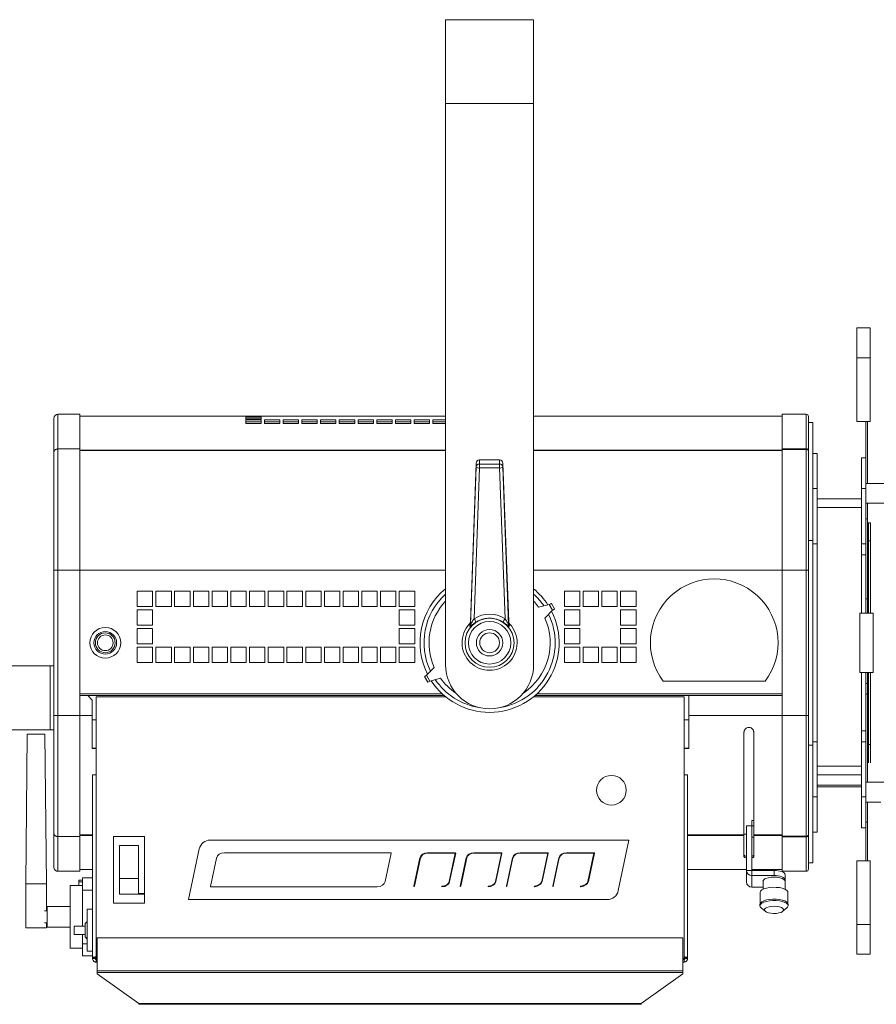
# Model space of a CAD drawing. Header units: millimetres. Extents: x 9 to 1220, y -890 to 456.
# Tile 9 of 10: x 438 to 827, y 9 to 456. Entities that reach past the tile are written whole.
import ezdxf

# ---------------------------------------------------------------- set-up
doc = ezdxf.new("R2010")
doc.units = ezdxf.units.MM

msp = doc.modelspace()

# ---------------------------------------------------------------- linework, layer by layer
at = {"color": 7, "linetype": 'Continuous', "lineweight": 15}
for p, q in [((631.42, 418.14), (631.42, 456.14)), ((631.42, 456.14), (671.42, 456.14)), ((671.42, 418.14), (671.42, 456.14)), ((631.42, 418.14), (671.42, 418.14)), ((631.42, 163.14), (631.42, 418.14)), ((671.42, 163.14), (671.42, 418.14)), ((824.22, 316.13), (818.22, 316.13)), ((818.22, 302.63), (818.22, 316.13)), ((824.22, 302.63), (824.22, 316.13)), ((818.22, 273.63), (818.22, 302.63)), ((818.22, 302.63), (824.22, 302.63)), ((824.22, 273.63), (824.22, 302.63)), ((453.62, 259.85), (453.62, 275.14)), ((455.42, 276.94), (455.42, 261.16)), ((455.42, 276.94), (465.42, 276.94)), ((465.42, 261.16), (465.42, 276.94)), ((465.42, 276.14), (470.42, 276.14)), ((477.42, 276.14), (470.42, 276.14)), ((477.42, 276.14), (478.92, 276.14)), ((485.92, 276.14), (478.92, 276.14)), ((485.92, 276.14), (487.42, 276.14)), ((494.42, 276.14), (487.42, 276.14)), ((494.42, 276.14), (505.06, 276.14)), ((508.77, 276.14), (540.67, 276.14)), ((547.67, 276.14), (540.67, 276.14)), ((540.67, 276.14), (540.67, 276.14)), ((547.67, 276.14), (540.67, 276.14)), ((540.67, 275.75), (540.67, 276.13)), ((540.67, 276.13), (547.67, 276.13)), ((547.67, 275.75), (540.67, 275.75)), ((540.67, 274.63), (540.67, 275.61)), ((540.67, 275.61), (547.67, 275.61)), ((540.67, 274.81), (547.67, 274.81)), ((547.67, 274.63), (540.67, 274.63)), ((540.67, 272.79), (540.67, 274.36)), ((540.67, 274.36), (547.67, 274.36)), ((540.67, 273.57), (547.67, 273.57)), ((547.67, 276.14), (631.42, 276.14)), ((547.67, 276.14), (547.67, 276.14)), ((547.67, 276.13), (547.67, 275.75)), ((547.67, 275.61), (547.67, 274.63)), ((547.67, 274.36), (547.67, 272.79)), ((549.17, 272.79), (549.17, 274.36)), ((549.17, 274.36), (556.17, 274.36)), ((549.17, 273.57), (556.17, 273.57)), ((556.17, 274.36), (556.17, 272.79)), ((557.67, 272.79), (557.67, 274.36)), ((557.67, 274.36), (564.67, 274.36)), ((557.67, 273.57), (564.67, 273.57)), ((564.67, 274.36), (564.67, 272.79)), ((566.17, 272.79), (566.17, 274.36)), ((566.17, 274.36), (573.17, 274.36)), ((566.17, 273.57), (573.17, 273.57)), ((573.17, 274.36), (573.17, 272.79)), ((574.67, 272.79), (574.67, 274.36)), ((574.67, 274.36), (581.67, 274.36)), ((574.67, 273.57), (581.67, 273.57)), ((581.67, 274.36), (581.67, 272.79)), ((583.17, 272.79), (583.17, 274.36)), ((583.17, 274.36), (590.17, 274.36)), ((583.17, 273.57), (590.17, 273.57)), ((590.17, 274.36), (590.17, 272.79)), ((591.67, 272.79), (591.67, 274.36)), ((591.67, 274.36), (598.67, 274.36)), ((591.67, 273.57), (598.67, 273.57)), ((598.67, 274.36), (598.67, 272.79)), ((600.17, 272.79), (600.17, 274.36)), ((600.17, 274.36), (607.17, 274.36)), ((600.17, 273.57), (607.17, 273.57)), ((607.17, 274.36), (607.17, 272.79)), ((608.67, 272.79), (608.67, 274.36)), ((608.67, 274.36), (615.67, 274.36)), ((608.67, 273.57), (615.67, 273.57)), ((615.67, 274.36), (615.67, 272.79)), ((617.17, 272.79), (617.17, 274.36)), ((617.17, 274.36), (624.17, 274.36)), ((617.17, 273.57), (624.17, 273.57)), ((624.17, 274.36), (624.17, 272.79)), ((625.67, 272.79), (625.67, 274.36)), ((625.67, 274.36), (631.42, 274.36)), ((625.67, 273.57), (631.42, 273.57)), ((671.42, 276.14), (741.06, 276.14)), ((744.77, 276.14), (755.42, 276.14)), ((762.42, 276.14), (755.42, 276.14)), ((762.42, 276.14), (763.92, 276.14)), ((770.92, 276.14), (763.92, 276.14)), ((770.92, 276.14), (772.42, 276.14)), ((779.42, 276.14), (772.42, 276.14)), ((779.42, 276.14), (784.22, 276.14)), ((784.22, 261.28), (784.22, 276.94)), ((784.22, 276.94), (795.22, 276.94)), ((795.22, 261.28), (795.22, 276.94)), ((796.22, 275.94), (796.22, 260.44)), ((796.22, 273.14), (798.22, 273.14)), ((798.22, 273.14), (798.22, 219.64)), ((818.22, 273.63), (824.22, 273.63)), ((822.22, 257.14), (822.22, 273.63)), ((823.02, 245.52), (823.02, 273.63)), ((547.67, 272.79), (540.67, 272.79)), ((556.17, 272.79), (549.17, 272.79)), ((564.67, 272.79), (557.67, 272.79)), ((573.17, 272.79), (566.17, 272.79)), ((581.67, 272.79), (574.67, 272.79)), ((590.17, 272.79), (583.17, 272.79)), ((598.67, 272.79), (591.67, 272.79)), ((607.17, 272.79), (600.17, 272.79)), ((615.67, 272.79), (608.67, 272.79)), ((624.17, 272.79), (617.17, 272.79)), ((631.42, 272.79), (625.67, 272.79)), ((453.62, 206.14), (453.62, 259.85)), ((455.42, 261.16), (455.42, 206.14)), ((455.42, 261.16), (465.42, 261.16)), ((465.42, 206.14), (465.42, 261.16)), ((784.22, 260.96), (784.22, 261.28)), ((784.22, 261.28), (795.22, 261.28)), ((784.22, 206.14), (784.22, 260.96)), ((795.22, 260.96), (784.22, 260.96)), ((795.22, 261.28), (795.22, 260.96)), ((795.22, 206.14), (795.22, 260.96)), ((796.22, 260.44), (796.22, 206.14)), ((655.97, 256.22), (646.86, 256.22)), ((655.97, 256.16), (646.86, 256.16)), ((646.86, 256.16), (646.86, 254.33)), ((655.97, 254.33), (655.97, 256.16)), ((800.22, 259.14), (798.22, 259.14)), ((800.22, 243.14), (800.22, 259.14)), ((822.22, 257.14), (820.22, 257.14)), ((820.22, 243.14), (820.22, 257.14)), ((822.22, 243.14), (822.22, 257.14)), ((645.37, 254.77), (642.74, 182.7)), ((642.8, 181.41), (645.37, 252.93)), ((646.86, 252.54), (644.41, 184.08)), ((645.37, 252.93), (645.37, 254.77)), ((646.86, 254.33), (646.86, 252.54)), ((646.86, 254.33), (655.97, 254.33)), ((655.97, 252.54), (646.86, 252.54)), ((655.97, 254.33), (655.97, 252.54)), ((658.42, 184.08), (655.97, 252.54)), ((657.47, 254.77), (657.47, 252.93)), ((660.1, 182.7), (657.47, 254.77)), ((657.47, 252.93), (660.03, 181.41)), ((800.22, 243.14), (798.22, 243.14)), ((800.22, 218.14), (800.22, 243.14)), ((822.22, 243.14), (820.22, 243.14)), ((820.22, 218.14), (820.22, 243.14)), ((833.02, 245.52), (822.22, 245.52)), ((822.22, 218.14), (822.22, 243.14)), ((820.22, 238.57), (800.22, 238.57)), ((820.22, 234.57), (800.22, 234.57)), ((800.22, 234.57), (800.22, 117.14)), ((820.22, 234.57), (820.22, 186.64)), ((822.22, 236.52), (833.02, 236.52)), ((823.02, 229.5), (823.02, 236.52)), ((822.22, 229.5), (823.02, 229.5)), ((823.02, 186.64), (823.02, 229.5)), ((823.52, 219.39), (823.52, 227.64)), ((823.52, 227.64), (824.32, 227.64)), ((824.32, 219.39), (824.32, 227.64)), ((796.22, 219.64), (798.22, 219.64)), ((798.22, 219.64), (798.22, 126.64)), ((823.52, 186.64), (823.52, 219.39)), ((823.52, 219.39), (824.32, 219.39)), ((824.32, 186.64), (824.32, 219.39)), ((800.22, 218.14), (798.22, 218.14)), ((822.22, 218.14), (820.22, 218.14)), ((822.22, 186.64), (822.22, 218.14)), ((822.22, 213.14), (820.22, 213.14)), ((455.42, 206.14), (453.62, 206.14)), ((453.62, 140.14), (453.62, 206.14)), ((455.42, 206.14), (465.42, 206.14)), ((455.42, 206.14), (455.42, 140.14)), ((465.42, 140.14), (465.42, 206.14)), ((784.22, 140.14), (784.22, 206.14)), ((784.22, 206.14), (795.22, 206.14)), ((795.22, 140.14), (795.22, 206.14)), ((795.22, 206.14), (796.22, 206.14)), ((796.22, 206.14), (796.22, 140.14)), ((498.42, 196.64), (491.42, 196.64)), ((491.42, 196.64), (491.42, 189.64)), ((498.42, 189.64), (498.42, 196.64)), ((506.92, 196.64), (499.92, 196.64)), ((499.92, 196.64), (499.92, 189.64)), ((506.92, 189.64), (506.92, 196.64)), ((515.42, 196.64), (508.42, 196.64)), ((508.42, 196.64), (508.42, 189.64)), ((515.42, 189.64), (515.42, 196.64)), ((523.92, 196.64), (516.92, 196.64)), ((516.92, 196.64), (516.92, 189.64)), ((523.92, 189.64), (523.92, 196.64)), ((532.42, 196.64), (525.42, 196.64)), ((525.42, 196.64), (525.42, 189.64)), ((532.42, 189.64), (532.42, 196.64)), ((540.92, 196.64), (533.92, 196.64)), ((533.92, 196.64), (533.92, 189.64)), ((540.92, 189.64), (540.92, 196.64)), ((549.42, 196.64), (542.42, 196.64)), ((542.42, 196.64), (542.42, 189.64)), ((549.42, 189.64), (549.42, 196.64)), ((557.92, 196.64), (550.92, 196.64)), ((550.92, 196.64), (550.92, 189.64)), ((557.92, 189.64), (557.92, 196.64)), ((566.42, 196.64), (559.42, 196.64)), ((559.42, 196.64), (559.42, 189.64)), ((566.42, 189.64), (566.42, 196.64)), ((574.92, 196.64), (567.92, 196.64)), ((567.92, 196.64), (567.92, 189.64)), ((574.92, 189.64), (574.92, 196.64)), ((583.42, 196.64), (576.42, 196.64)), ((576.42, 196.64), (576.42, 189.64)), ((583.42, 189.64), (583.42, 196.64)), ((591.92, 196.64), (584.92, 196.64)), ((584.92, 196.64), (584.92, 189.64)), ((591.92, 189.64), (591.92, 196.64)), ((600.42, 196.64), (593.42, 196.64)), ((593.42, 196.64), (593.42, 189.64)), ((600.42, 189.64), (600.42, 196.64)), ((608.92, 196.64), (601.92, 196.64)), ((601.92, 196.64), (601.92, 189.64)), ((608.92, 189.64), (608.92, 196.64)), ((617.42, 196.64), (610.42, 196.64)), ((610.42, 196.64), (610.42, 189.64)), ((617.42, 189.64), (617.42, 196.64)), ((692.42, 196.64), (685.42, 196.64)), ((685.42, 196.64), (685.42, 189.64)), ((692.42, 189.64), (692.42, 196.64)), ((700.92, 196.64), (693.92, 196.64)), ((693.92, 196.64), (693.92, 189.64)), ((700.92, 189.64), (700.92, 196.64)), ((709.42, 196.64), (702.42, 196.64)), ((702.42, 196.64), (702.42, 189.64)), ((709.42, 189.64), (709.42, 196.64)), ((717.92, 196.64), (710.92, 196.64)), ((710.92, 196.64), (710.92, 189.64)), ((717.92, 189.64), (717.92, 196.64)), ((822.22, 193.14), (823.02, 193.14)), ((491.42, 189.64), (498.42, 189.64)), ((498.42, 188.14), (491.42, 188.14)), ((491.42, 188.14), (491.42, 181.14)), ((498.42, 181.14), (498.42, 188.14)), ((499.92, 189.64), (506.92, 189.64)), ((508.42, 189.64), (515.42, 189.64)), ((516.92, 189.64), (523.92, 189.64)), ((525.42, 189.64), (532.42, 189.64)), ((533.92, 189.64), (540.92, 189.64)), ((542.42, 189.64), (549.42, 189.64)), ((550.92, 189.64), (557.92, 189.64)), ((559.42, 189.64), (566.42, 189.64)), ((567.92, 189.64), (574.92, 189.64)), ((576.42, 189.64), (583.42, 189.64)), ((584.92, 189.64), (591.92, 189.64)), ((593.42, 189.64), (600.42, 189.64)), ((601.92, 189.64), (608.92, 189.64)), ((610.42, 189.64), (617.42, 189.64)), ((617.42, 188.14), (610.42, 188.14)), ((610.42, 188.14), (610.42, 181.14)), ((617.42, 181.14), (617.42, 188.14)), ((678.54, 190.56), (673.7, 189.26)), ((676.51, 184.38), (680.06, 187.93)), ((678.54, 190.56), (680.06, 187.93)), ((679.46, 190.99), (680.9, 188.5)), ((685.42, 189.64), (692.42, 189.64)), ((692.42, 188.14), (685.42, 188.14)), ((685.42, 188.14), (685.42, 181.14)), ((692.42, 181.14), (692.42, 188.14)), ((693.92, 189.64), (700.92, 189.64)), ((702.42, 189.64), (709.42, 189.64)), ((710.92, 189.64), (717.92, 189.64)), ((717.92, 188.14), (710.92, 188.14)), ((710.92, 188.14), (710.92, 181.14)), ((717.92, 181.14), (717.92, 188.14)), ((819.52, 159.64), (819.52, 186.64)), ((819.52, 186.64), (825.52, 186.64)), ((825.52, 159.64), (825.52, 186.64)), ((491.42, 181.14), (498.42, 181.14)), ((498.42, 179.64), (491.42, 179.64)), ((491.42, 179.64), (491.42, 172.64)), ((498.42, 172.64), (498.42, 179.64)), ((610.42, 181.14), (617.42, 181.14)), ((617.42, 179.64), (610.42, 179.64)), ((610.42, 179.64), (610.42, 172.64)), ((617.42, 172.64), (617.42, 179.64)), ((685.42, 181.14), (692.42, 181.14)), ((692.42, 179.64), (685.42, 179.64)), ((685.42, 179.64), (685.42, 172.64)), ((692.42, 172.64), (692.42, 179.64)), ((710.92, 181.14), (717.92, 181.14)), ((717.92, 179.64), (710.92, 179.64)), ((710.92, 179.64), (710.92, 172.64)), ((717.92, 172.64), (717.92, 179.64)), ((491.42, 172.64), (498.42, 172.64)), ((498.42, 171.14), (491.42, 171.14)), ((491.42, 171.14), (491.42, 164.14)), ((498.42, 164.14), (498.42, 171.14)), ((506.92, 171.14), (499.92, 171.14)), ((499.92, 171.14), (499.92, 164.14)), ((506.92, 164.14), (506.92, 171.14)), ((515.42, 171.14), (508.42, 171.14)), ((508.42, 171.14), (508.42, 164.14)), ((515.42, 164.14), (515.42, 171.14)), ((523.92, 171.14), (516.92, 171.14)), ((516.92, 171.14), (516.92, 164.14)), ((523.92, 164.14), (523.92, 171.14)), ((532.42, 171.14), (525.42, 171.14)), ((525.42, 171.14), (525.42, 164.14)), ((532.42, 164.14), (532.42, 171.14)), ((540.92, 171.14), (533.92, 171.14)), ((533.92, 171.14), (533.92, 164.14)), ((540.92, 164.14), (540.92, 171.14)), ((549.42, 171.14), (542.42, 171.14)), ((542.42, 171.14), (542.42, 164.14)), ((549.42, 164.14), (549.42, 171.14)), ((557.92, 171.14), (550.92, 171.14)), ((550.92, 171.14), (550.92, 164.14)), ((557.92, 164.14), (557.92, 171.14)), ((566.42, 171.14), (559.42, 171.14)), ((559.42, 171.14), (559.42, 164.14)), ((566.42, 164.14), (566.42, 171.14)), ((574.92, 171.14), (567.92, 171.14)), ((567.92, 171.14), (567.92, 164.14)), ((574.92, 164.14), (574.92, 171.14)), ((583.42, 171.14), (576.42, 171.14)), ((576.42, 171.14), (576.42, 164.14)), ((583.42, 164.14), (583.42, 171.14)), ((591.92, 171.14), (584.92, 171.14)), ((584.92, 171.14), (584.92, 164.14)), ((591.92, 164.14), (591.92, 171.14)), ((600.42, 171.14), (593.42, 171.14)), ((593.42, 171.14), (593.42, 164.14)), ((600.42, 164.14), (600.42, 171.14)), ((608.92, 171.14), (601.92, 171.14)), ((601.92, 171.14), (601.92, 164.14)), ((608.92, 164.14), (608.92, 171.14)), ((610.42, 172.64), (617.42, 172.64)), ((617.42, 171.14), (610.42, 171.14)), ((610.42, 171.14), (610.42, 164.14)), ((617.42, 164.14), (617.42, 171.14)), ((685.42, 172.64), (692.42, 172.64)), ((692.42, 171.14), (685.42, 171.14)), ((685.42, 171.14), (685.42, 164.14)), ((692.42, 164.14), (692.42, 171.14)), ((700.92, 171.14), (693.92, 171.14)), ((693.92, 171.14), (693.92, 164.14)), ((700.92, 164.14), (700.92, 171.14)), ((709.42, 171.14), (702.42, 171.14)), ((702.42, 171.14), (702.42, 164.14)), ((709.42, 164.14), (709.42, 171.14)), ((710.92, 172.64), (717.92, 172.64)), ((717.92, 171.14), (710.92, 171.14)), ((710.92, 171.14), (710.92, 164.14)), ((717.92, 164.14), (717.92, 171.14)), ((451.84, 162.64), (428.62, 162.64)), ((451.84, 162.64), (451.84, 133.64)), ((451.84, 162.64), (453.62, 162.64)), ((491.42, 164.14), (498.42, 164.14)), ((499.92, 164.14), (506.92, 164.14)), ((508.42, 164.14), (515.42, 164.14)), ((516.92, 164.14), (523.92, 164.14)), ((525.42, 164.14), (532.42, 164.14)), ((533.92, 164.14), (540.92, 164.14)), ((542.42, 164.14), (549.42, 164.14)), ((550.92, 164.14), (557.92, 164.14)), ((559.42, 164.14), (566.42, 164.14)), ((567.92, 164.14), (574.92, 164.14)), ((576.42, 164.14), (583.42, 164.14)), ((584.92, 164.14), (591.92, 164.14)), ((593.42, 164.14), (600.42, 164.14)), ((601.92, 164.14), (608.92, 164.14)), ((610.42, 164.14), (617.42, 164.14)), ((626.32, 161.9), (622.77, 158.36)), ((685.42, 164.14), (692.42, 164.14)), ((693.92, 164.14), (700.92, 164.14)), ((702.42, 164.14), (709.42, 164.14)), ((710.92, 164.14), (717.92, 164.14)), ((621.94, 157.78), (623.37, 155.29)), ((622.77, 158.36), (624.29, 155.73)), ((624.29, 155.73), (629.13, 157.03)), ((819.52, 159.64), (825.52, 159.64)), ((820.22, 159.64), (820.22, 117.14)), ((822.22, 128.14), (822.22, 159.64)), ((823.02, 154.63), (823.02, 159.64)), ((823.52, 118.64), (823.52, 159.64)), ((824.32, 118.64), (824.32, 159.64)), ((776.54, 155.64), (730.29, 155.64)), ((822.22, 154.63), (823.02, 154.63)), ((823.02, 149.81), (823.02, 154.63)), ((465.42, 149.14), (468.92, 149.14)), ((470.92, 147.14), (468.92, 149.14)), ((468.92, 149.14), (630.85, 149.14)), ((468.92, 149.14), (630.85, 149.14)), ((472.72, 148.54), (472.72, 29.79)), ((631.57, 148.54), (472.72, 148.54)), ((739.72, 148.54), (671.26, 148.54)), ((671.98, 149.14), (741.92, 149.14)), ((671.98, 149.14), (741.92, 149.14)), ((739.72, 29.79), (739.72, 148.54)), ((741.92, 149.14), (784.22, 149.14)), ((741.92, 140.14), (741.92, 149.14)), ((822.22, 149.81), (823.02, 149.81)), ((823.02, 109.76), (823.02, 149.81)), ((470.92, 147.14), (470.92, 140.14)), ((453.62, 86.43), (453.62, 140.14)), ((455.42, 140.14), (453.62, 140.14)), ((455.42, 140.14), (455.42, 85.12)), ((455.42, 140.14), (465.42, 140.14)), ((465.42, 85.12), (465.42, 140.14)), ((470.92, 125.16), (470.92, 140.14)), ((741.92, 140.14), (741.92, 125.16)), ((784.22, 140.14), (795.22, 140.14)), ((784.22, 85.32), (784.22, 140.14)), ((795.22, 85.32), (795.22, 140.14)), ((795.22, 140.14), (796.22, 140.14)), ((796.22, 140.14), (796.22, 85.85)), ((470.92, 138.14), (472.72, 138.14)), ((739.72, 138.14), (741.92, 138.14)), ((428.62, 133.64), (451.84, 133.64)), ((441.5, 131.69), (440.79, 63.69)), ((441.5, 131.69), (449.47, 131.69)), ((450.19, 63.69), (449.47, 131.69)), ((453.62, 133.64), (451.84, 133.64)), ((766.92, 85.86), (766.92, 132.4)), ((771.42, 132.4), (771.42, 85.86)), ((820.22, 133.14), (822.22, 133.14)), ((472.72, 125.27), (470.92, 125.27)), ((741.92, 125.27), (739.72, 125.27)), ((796.22, 126.64), (798.22, 126.64)), ((800.22, 128.14), (798.22, 128.14)), ((798.22, 126.64), (798.22, 73.14)), ((800.22, 103.14), (800.22, 128.14)), ((820.22, 103.14), (820.22, 128.14)), ((822.22, 128.14), (820.22, 128.14)), ((822.22, 103.14), (822.22, 128.14)), ((823.52, 126.89), (824.32, 126.89)), ((472.72, 125.16), (470.92, 125.16)), ((741.92, 125.16), (739.72, 125.16)), ((820.22, 117.14), (800.22, 117.14)), ((471.12, 113.14), (471.12, 29.89)), ((471.12, 113.14), (472.72, 113.14)), ((739.72, 113.14), (741.32, 113.14)), ((741.32, 29.89), (741.32, 113.14)), ((820.22, 113.14), (800.22, 113.14)), ((800.22, 108.54), (820.22, 108.54)), ((800.22, 107.74), (820.22, 107.74)), ((833.02, 109.76), (822.22, 109.76)), ((800.22, 103.14), (798.22, 103.14)), ((800.22, 87.14), (800.22, 103.14)), ((822.22, 103.14), (820.22, 103.14)), ((820.22, 89.14), (820.22, 103.14)), ((822.22, 89.14), (822.22, 103.14)), ((822.22, 100.76), (829.02, 100.76)), ((823.02, 91.72), (823.02, 100.76)), ((768.07, 69.76), (768.07, 90.07)), ((770.57, 90.07), (768.07, 90.07)), ((770.57, 92.39), (771.42, 92.39)), ((770.57, 90.07), (770.57, 92.39)), ((770.57, 69.76), (770.57, 90.07)), ((770.57, 90.07), (771.42, 90.07)), ((770.57, 84.82), (770.57, 90.07)), ((822.22, 91.72), (823.02, 91.72)), ((823.02, 74.14), (823.02, 91.72)), ((453.62, 71.14), (453.62, 86.43)), ((455.42, 85.12), (465.42, 85.12)), ((455.42, 85.12), (455.42, 69.34)), ((465.42, 69.34), (465.42, 85.12)), ((480.72, 85.14), (480.72, 54.94)), ((494.72, 85.14), (480.72, 85.14)), ((494.72, 59.23), (494.72, 85.14)), ((766.92, 86.28), (768.07, 86.28)), ((766.92, 86.28), (768.07, 86.28)), ((766.92, 85.6), (766.92, 85.86)), ((766.92, 76.04), (766.92, 85.6)), ((770.57, 86.28), (770.57, 86.28)), ((770.57, 86.28), (770.57, 86.28)), ((771.42, 85.86), (771.42, 85.6)), ((771.42, 85.6), (771.42, 76.04)), ((784.22, 85.32), (795.22, 85.32)), ((784.22, 85), (784.22, 85.32)), ((784.22, 69.34), (784.22, 85)), ((795.22, 85), (784.22, 85)), ((795.22, 85.32), (795.22, 85)), ((795.22, 69.34), (795.22, 85)), ((795.42, 85.02), (795.42, 85.33)), ((796.22, 85.85), (796.22, 70.34)), ((800.22, 87.14), (798.22, 87.14)), ((822.22, 89.14), (820.22, 89.14)), ((822.22, 74.14), (822.22, 89.14)), ((492.07, 81.14), (483.37, 81.14)), ((714.72, 83.54), (524.59, 83.54)), ((709.84, 60.58), (714.72, 83.54)), ((771.42, 84.82), (770.57, 84.82)), ((519.6, 79.5), (514.72, 56.54)), ((606.59, 77.74), (531.01, 77.74)), ((603.95, 64.72), (606.69, 77.62)), ((635.92, 77.74), (623.28, 77.74)), ((623.28, 77.54), (635.8, 77.54)), ((635.8, 77.54), (633.07, 64.69)), ((633.26, 64.65), (636.02, 77.62)), ((656.92, 77.74), (644.28, 77.74)), ((644.28, 77.54), (656.8, 77.54)), ((656.8, 77.54), (654.07, 64.69)), ((654.26, 64.65), (657.02, 77.62)), ((677.92, 77.74), (665.28, 77.74)), ((665.28, 77.54), (677.8, 77.54)), ((677.8, 77.54), (675.07, 64.69)), ((675.26, 64.65), (678.02, 77.62)), ((698.92, 77.74), (686.28, 77.74)), ((686.28, 77.54), (698.8, 77.54)), ((698.8, 77.54), (696.07, 64.69)), ((696.26, 64.65), (699.02, 77.62)), ((527.49, 75.36), (524.74, 62.46)), ((619.82, 75.44), (617.09, 62.58)), ((617.29, 62.54), (620.02, 75.42)), ((640.82, 75.44), (638.09, 62.58)), ((638.29, 62.54), (641.02, 75.42)), ((661.82, 75.44), (659.09, 62.58)), ((659.29, 62.54), (662.02, 75.42)), ((682.82, 75.44), (680.09, 62.58)), ((680.29, 62.54), (683.02, 75.42)), ((796.22, 73.14), (798.22, 73.14)), ((818.22, 45.14), (818.22, 74.14)), ((818.22, 74.14), (824.22, 74.14)), ((824.22, 45.14), (824.22, 74.14)), ((455.42, 69.34), (465.42, 69.34)), ((465.42, 70.14), (471.12, 70.14)), ((744.77, 70.14), (755.42, 70.14)), ((755.42, 70.14), (762.42, 70.14)), ((755.42, 70.14), (755.42, 70.14)), ((755.42, 70.14), (762.42, 70.14)), ((762.42, 70.14), (763.92, 70.14)), ((762.42, 70.14), (762.42, 70.14)), ((763.92, 70.14), (768.07, 70.14)), ((763.92, 70.14), (763.92, 70.14)), ((763.92, 70.14), (768.07, 70.14)), ((768.07, 64.52), (768.07, 69.76)), ((770.57, 69.76), (768.07, 69.76)), ((770.57, 70.14), (770.92, 70.14)), ((770.57, 70.14), (770.92, 70.14)), ((770.57, 69.76), (770.57, 67.44)), ((770.57, 69.76), (780.57, 69.76)), ((770.57, 67.44), (770.57, 62.2)), ((770.57, 67.44), (780.57, 67.44)), ((770.92, 70.14), (772.42, 70.14)), ((770.92, 70.14), (770.92, 70.14)), ((772.42, 70.14), (779.42, 70.14)), ((772.42, 70.14), (772.42, 70.14)), ((772.42, 70.14), (779.42, 70.14)), ((779.42, 70.14), (784.22, 70.14)), ((779.42, 70.14), (779.42, 70.14)), ((780.57, 67.44), (780.57, 69.76)), ((784.22, 69.34), (795.22, 69.34)), ((785.57, 67.89), (785.57, 65.57)), ((440.79, 63.69), (440.79, 43.69)), ((450.19, 51.34), (450.19, 63.69)), ((466.62, 62.84), (460.92, 62.84)), ((460.92, 62.84), (460.92, 34.44)), ((466.62, 65.29), (464.92, 65.29)), ((464.92, 65.29), (464.92, 64.56)), ((464.92, 64.56), (464.92, 62.84)), ((466.62, 66.34), (466.62, 60.84)), ((471.12, 66.34), (466.62, 66.34)), ((492.07, 66.11), (483.37, 66.11)), ((775.57, 64.82), (775.57, 61.19)), ((785.57, 65.57), (785.57, 64.82)), ((785.57, 61.19), (785.57, 64.82)), ((466.62, 60.84), (471.12, 60.84)), ((466.62, 44.49), (466.62, 60.84)), ((483.37, 59.23), (483.37, 58.94)), ((483.37, 58.94), (494.72, 58.94)), ((494.72, 59.23), (492.07, 59.23)), ((494.72, 54.94), (494.72, 58.94)), ((524.84, 62.34), (600.42, 62.34)), ((775.57, 62.2), (770.57, 62.2)), ((774.22, 59.72), (774.22, 54.64)), ((786.92, 54.64), (786.92, 59.72)), ((480.72, 54.94), (494.72, 54.94)), ((514.72, 56.54), (704.85, 56.54)), ((774.17, 54.34), (774.17, 53.69)), ((786.97, 53.69), (786.97, 54.34)), ((449.33, 51.34), (450.49, 51.34)), ((460.92, 53.34), (450.49, 53.34)), ((450.49, 43.94), (450.49, 53.34)), ((468.72, 33.09), (468.72, 52.09)), ((471.12, 52.09), (468.72, 52.09)), ((774.71, 52.73), (776.54, 51.17)), ((784.59, 51.17), (786.42, 52.73)), ((449.33, 45.94), (450.49, 45.94)), ((450.19, 43.69), (450.19, 45.94)), ((468.72, 46.59), (467.72, 45.59)), ((467.72, 39.59), (467.72, 45.59)), ((818.22, 31.64), (818.22, 45.14)), ((818.22, 45.14), (824.22, 45.14)), ((824.22, 31.64), (824.22, 45.14)), ((440.79, 43.69), (450.19, 43.69)), ((450.49, 43.94), (460.92, 43.94)), ((462.72, 40.69), (462.72, 44.49)), ((462.72, 44.49), (467.72, 44.49)), ((462.72, 40.69), (467.72, 40.69)), ((466.62, 36.44), (466.62, 40.69)), ((466.62, 36.44), (466.62, 30.94)), ((467.72, 39.59), (468.72, 38.59)), ((473.22, 39.17), (473.22, 24.2)), ((739.22, 39.17), (473.22, 39.17)), ((739.22, 24.2), (739.22, 39.17)), ((460.92, 34.44), (466.62, 34.44)), ((471.12, 33.09), (468.72, 33.09)), ((818.22, 31.64), (824.22, 31.64)), ((466.62, 30.94), (471.12, 30.94)), ((471.12, 29.89), (472.32, 29.89)), ((471.12, 29.74), (471.12, 29.89)), ((472.32, 29.74), (471.12, 29.74)), ((472.32, 29.74), (472.32, 29.89)), ((472.72, 28.14), (472.72, 29.34)), ((473.22, 28.14), (472.72, 28.14)), ((739.72, 28.14), (739.22, 28.14)), ((739.72, 29.34), (739.31, 29.34)), ((739.72, 29.34), (739.72, 28.14)), ((740.12, 29.89), (741.32, 29.89)), ((740.12, 29.89), (740.12, 29.74)), ((741.32, 29.74), (740.12, 29.74)), ((741.32, 29.89), (741.32, 29.74)), ((473.22, 24.2), (739.22, 24.2)), ((473.22, 23.35), (473.22, 24.2)), ((473.22, 23.35), (739.22, 23.35)), ((473.22, 23.35), (473.22, 22.73)), ((473.22, 22.73), (492.22, 9.29)), ((720.22, 9.29), (739.22, 22.73)), ((739.22, 23.35), (739.22, 24.2)), ((739.22, 22.73), (739.22, 23.35)), ((720.22, 9.29), (492.22, 9.29)), ((492.22, 9.29), (492.22, 9.29)), ((492.22, 9.29), (492.22, 8.94)), ((720.22, 9.29), (720.22, 9.29)), ((720.22, 9.29), (720.22, 8.94)), ((720.22, 8.94), (492.22, 8.94))]:
    msp.add_line(p, q, dxfattribs=at)
at = {"color": 8, "linetype": 'Continuous', "lineweight": 15}
for p, q in [((465.42, 260.68), (631.42, 260.68)), ((465.42, 260.42), (631.42, 260.42)), ((671.42, 260.68), (784.22, 260.68)), ((671.42, 260.42), (784.22, 260.42)), ((646.86, 256.22), (646.86, 256.16)), ((655.97, 256.22), (655.97, 256.16)), ((465.42, 206.14), (631.42, 206.14)), ((671.42, 206.14), (784.22, 206.14)), ((465.42, 149.94), (629.95, 149.94)), ((672.88, 149.94), (784.22, 149.94)), ((465.42, 140.14), (470.92, 140.14)), ((741.92, 140.14), (784.22, 140.14)), ((465.42, 85.86), (471.12, 85.86)), ((465.42, 85.6), (471.12, 85.6)), ((741.32, 85.86), (766.92, 85.86)), ((741.32, 85.6), (766.92, 85.6)), ((771.42, 85.86), (784.22, 85.86)), ((771.42, 85.6), (784.22, 85.6)), ((440.79, 63.69), (450.19, 63.69)), ((466.62, 64.56), (464.92, 64.56)), ((468.72, 36.44), (466.62, 36.44)), ((473.22, 29.74), (472.82, 29.74)), ((739.61, 29.74), (739.22, 29.74))]:
    msp.add_line(p, q, dxfattribs=at)
at = {"color": 7, "linetype": 'Continuous', "lineweight": 15, "flags": 128}
for points in [[(795.22, 260.96), (795.41, 260.95), (795.6, 260.92), (795.77, 260.87), (795.92, 260.81), (796.05, 260.73), (796.14, 260.64), (796.2, 260.54), (796.22, 260.44)], [(673.7, 189.26), (671.74, 191.67), (671.42, 192.02)], [(795.22, 85.32), (795.41, 85.33), (795.6, 85.36), (795.77, 85.41), (795.92, 85.48), (796.05, 85.56), (796.14, 85.65), (796.2, 85.75), (796.22, 85.85)], [(780.57, 69.76), (781.54, 69.73), (782.48, 69.62), (783.34, 69.45), (784.1, 69.21), (784.72, 68.93), (785.18, 68.6), (785.47, 68.25), (785.57, 67.89)], [(785.57, 65.57), (785.47, 65.94), (785.18, 66.29), (784.72, 66.61), (784.1, 66.89), (783.34, 67.13), (782.48, 67.3), (781.54, 67.41), (780.57, 67.44)], [(785.57, 64.82), (785.46, 65.19), (785.01, 65.68), (784.23, 66.09), (783.18, 66.42), (781.94, 66.62), (780.59, 66.69), (779.24, 66.63), (777.99, 66.43), (776.93, 66.11)], [(775.94, 61.35), (775.04, 60.89), (774.45, 60.36), (774.22, 59.79), (774.22, 59.72)], [(786.92, 59.72), (786.77, 60.22), (786.28, 60.76), (785.45, 61.24), (784.33, 61.64), (783, 61.92), (781.52, 62.07), (779.99, 62.09), (778.5, 61.97), (777.12, 61.72), (775.94, 61.35)], [(775.91, 55.99), (774.99, 55.52), (774.4, 54.99), (774.17, 54.42), (774.17, 54.34)], [(774.71, 52.73), (774.31, 53.19), (774.17, 53.77), (774.4, 54.34), (774.99, 54.87), (775.91, 55.34)], [(775.94, 55.98), (775.04, 55.51), (774.45, 54.98), (774.22, 54.42), (774.22, 54.34)], [(786.97, 54.34), (786.82, 54.85), (786.32, 55.39), (785.48, 55.88), (784.36, 56.27), (783.02, 56.56), (781.53, 56.71), (779.99, 56.73), (778.48, 56.61), (777.09, 56.36), (775.91, 55.99)], [(775.91, 55.34), (777.09, 55.71), (778.48, 55.96), (779.99, 56.08), (781.53, 56.06), (783.02, 55.91), (784.36, 55.63), (785.48, 55.23), (786.32, 54.74), (786.82, 54.2), (786.96, 53.62), (786.73, 53.05), (786.42, 52.73)], [(786.92, 54.34), (786.77, 54.84), (786.28, 55.38), (785.45, 55.87), (784.33, 56.26), (783, 56.54), (781.52, 56.7), (779.99, 56.71), (778.5, 56.59), (777.12, 56.34), (775.94, 55.98)], [(777.36, 52.97), (776.64, 52.59), (776.24, 52.14), (776.19, 51.67), (776.49, 51.22), (777.12, 50.81), (778.03, 50.49), (779.15, 50.28), (780.38, 50.19), (781.63, 50.24), (782.79, 50.42), (783.77, 50.71), (784.49, 51.09), (784.89, 51.54), (784.94, 52.01), (784.64, 52.46), (784.01, 52.87), (783.1, 53.19), (781.98, 53.4), (780.75, 53.49), (779.5, 53.44), (778.34, 53.26), (777.36, 52.97)], [(472.72, 30.49), (472.72, 30.49)]]:
    msp.add_lwpolyline(points, dxfattribs=at)
at = {"color": 7, "linetype": 'Continuous', "lineweight": 15}
for centre, radius in [((651.42, 173.14), 11.14), ((476.92, 173.14), 7), ((651.42, 173.14), 9.65), ((651.42, 173.14), 6), ((476.92, 173.14), 5.14), ((476.92, 173.14), 4.5), ((476.92, 173.14), 3.57), ((651.42, 173.14), 4.5), ((706.72, 106.14), 6.75)]:
    msp.add_circle(centre, radius, dxfattribs=at)
for centre, radius, start, end in [((455.42, 275.14), 1.8, 90, 180), ((795.22, 275.94), 1, 0, 90), ((795.29, 260.35), 0.934, 5.0448, 94.2823), ((646.86, 254.72), 1.5, 90, 177.91), ((646.84, 254.69), 1.48, 89.0712, 176.9453), ((655.97, 254.72), 1.5, 2.09, 90), ((655.99, 254.69), 1.48, 3.0547, 90.9288), ((646.84, 252.85), 1.48, 89.0712, 176.9453), ((646.58, 254.52), 2, 232.771, 278.2073), ((655.99, 252.85), 1.48, 3.0547, 90.9288), ((656.25, 254.52), 2, 261.7927, 307.229), ((753.42, 173.14), 29, 322.8827, 217.1173), ((651.42, 173.14), 31.61, 129.2554, 206.9362), ((651.42, 173.14), 31.61, 33.0638, 50.7446), ((651.42, 173.14), 29.79, 132.1656, 205.7956), ((651.42, 173.14), 29.79, 34.2044, 47.8344), ((651.42, 173.14), 27.5, 136.6582, 204.122), ((640.65, 181.12), 4.79, 16.7282, 38.1946), ((651.42, 173.14), 31.61, 270, 26.9362), ((651.42, 173.14), 29.79, 279.5137, 25.7956), ((662.18, 181.12), 4.79, 141.8054, 163.2718), ((651.42, 173.14), 27.5, 303.9479, 24.122), ((651.42, 173.14), 12.5, 136.4619, 43.5381), ((641.24, 182.75), 1.5, 316.6451, 358.0739), ((641.34, 181.46), 1.47, 319.7426, 357.934), ((652.92, 173.09), 14, 136.427, 136.6447), ((661.5, 181.46), 1.47, 182.066, 220.2574), ((649.92, 173.09), 14, 43.3553, 43.573), ((661.6, 182.75), 1.5, 181.9265, 201.6168), ((651.42, 163.14), 20, 180, 270), ((651.42, 163.14), 20, 270, 360), ((651.42, 173.14), 27.5, 215.878, 236.0521), ((651.42, 173.14), 31.61, 213.0638, 270), ((651.42, 173.14), 29.79, 214.2044, 260.4863), ((795.29, 85.93), 0.934, 265.7177, 354.9552), ((524.59, 78.44), 5.1, 90, 168), ((606.59, 77.64), 0.1, 348, 90), ((635.92, 77.64), 0.1, 348, 90), ((656.92, 77.64), 0.1, 348, 90), ((677.92, 77.64), 0.1, 348, 90), ((698.92, 77.64), 0.1, 348, 90), ((455.42, 71.14), 1.8, 180, 270), ((770.48, 69.86), 2.42, 182.2456, 272.082), ((770.57, 69.76), 0.000966, 182.2456, 272.082), ((795.22, 70.34), 1, 270, 0), ((770.48, 64.61), 2.42, 182.2456, 272.082), ((777.23, 64.43), 1.71, 100.1045, 166.5866), ((524.84, 62.44), 0.1, 168, 270), ((617.19, 62.56), 0.1, 168, 348), ((629.81, 62.44), 0.1, 90, 270), ((638.19, 62.56), 0.1, 168, 348), ((650.81, 62.44), 0.1, 90, 270), ((659.19, 62.56), 0.1, 168, 348), ((671.81, 62.44), 0.1, 90, 270), ((680.19, 62.56), 0.1, 168, 348), ((692.81, 62.44), 0.1, 90, 270), ((704.85, 61.64), 5.1, 270, 348), ((472.17, 28.39), 1.5, 64.1581, 68.4898), ((740.27, 28.39), 1.5, 111.5102, 115.8419)]:
    msp.add_arc(centre, radius, start, end, dxfattribs=at)
for centre, major_axis, ratio, start_param, end_param in [((651.42, 173.16), (0, 12.98), 0.999694, 5.712871, 6.8535), ((531.01, 74.88), (3.58, 0), 0.8, 1.570796, 2.973159), ((623.28, 74.98), (3.5, 0), 0.788558, 1.570796, 2.975523), ((623.28, 74.98), (-3.3, 0), 0.775758, 4.712389, 6.110453), ((644.28, 74.87), (3.52, 0), 0.814453, 1.570796, 2.943747), ((644.28, 74.87), (-3.32, 0), 0.803037, 4.712389, 6.076513), ((665.35, 74.88), (3.6, 0), 0.79441, 1.592929, 2.946103), ((665.35, 74.88), (-3.4, 0), 0.782085, 4.735817, 6.079028), ((686.35, 74.88), (3.6, 0), 0.79441, 1.592929, 2.946103), ((686.35, 74.88), (-3.4, 0), 0.782085, 4.735817, 6.079028), ((600.42, 65.2), (3.58, 0), 0.8, 4.712389, 6.114751), ((629.81, 65.1), (3.3, 0), 0.775758, 4.712389, 6.119763), ((629.81, 65.1), (-3.5, 0), 0.788525, 1.570796, 2.97553), ((650.81, 65.1), (3.3, 0), 0.775758, 4.712389, 6.119763), ((650.81, 65.1), (-3.5, 0), 0.788525, 1.570796, 2.97553), ((670.87, 65.14), (4.25, 0), 0.625475, 4.934412, 6.112314), ((670.87, 65.14), (-4.46, 0), 0.641901, 1.782669, 2.968609), ((691.87, 65.14), (4.25, 0), 0.625475, 4.934412, 6.112314), ((691.87, 65.14), (-4.46, 0), 0.641901, 1.782669, 2.968609)]:
    msp.add_ellipse(centre, major_axis=major_axis, ratio=ratio, start_param=start_param, end_param=end_param, dxfattribs=at)
for points, knots in [([(508.77, 276.14), (508.69, 276.14), (508.54, 276.14), (508.32, 276.14), (508.09, 276.14), (507.78, 276.14), (507.39, 276.14), (506.92, 276.14), (506.45, 276.14), (505.98, 276.14), (505.52, 276.14), (505.21, 276.14), (505.06, 276.14)], [0, 0, 0, 0, 0.062417, 0.124763, 0.18711, 0.249527, 0.374701, 0.499875, 0.625265, 0.750655, 0.875328, 1, 1, 1, 1]), ([(744.77, 276.14), (744.69, 276.14), (744.54, 276.14), (744.32, 276.14), (744.09, 276.14), (743.78, 276.14), (743.39, 276.14), (742.92, 276.14), (742.45, 276.14), (741.98, 276.14), (741.52, 276.14), (741.21, 276.14), (741.06, 276.14)], [0, 0, 0, 0, 0.062417, 0.124763, 0.18711, 0.249527, 0.374701, 0.499875, 0.625265, 0.750655, 0.875328, 1, 1, 1, 1]), ([(455.42, 261.16), (455.38, 261.16), (455.29, 261.16), (455.17, 261.15), (455.05, 261.14), (454.94, 261.11), (454.76, 261.08), (454.54, 261), (454.29, 260.88), (454.08, 260.73), (453.83, 260.51), (453.66, 260.21), (453.62, 259.96), (453.62, 259.86), (453.62, 259.85)], [0, 0, 0, 0, 0.042516, 0.085039, 0.127584, 0.170162, 0.212777, 0.317813, 0.42324, 0.527901, 0.633015, 0.844386, 0.994175, 1, 1, 1, 1]), ([(679.46, 190.99), (679.45, 191), (679.35, 190.96), (679.01, 190.8), (678.78, 190.68), (678.54, 190.56)], [0, 0, 0, 0, 0.5, 0.5, 1, 1, 1, 1]), ([(680.06, 187.93), (680.28, 188.07), (680.5, 188.21), (680.81, 188.42), (680.9, 188.49), (680.9, 188.5)], [0, 0, 0, 0, 0.5, 0.5, 1, 1, 1, 1]), ([(644.41, 184.08), (644.21, 183.82), (644.03, 183.56), (643.69, 183.04), (643.54, 182.78), (643.33, 182.4), (643.26, 182.28), (643.14, 182.04), (643.08, 181.92), (642.97, 181.7), (642.92, 181.6), (642.86, 181.49), (642.84, 181.45), (642.81, 181.41), (642.8, 181.4), (642.8, 181.41)], [0, 0, 0, 0, 0.25, 0.25, 0.5, 0.5, 0.625, 0.625, 0.75, 0.75, 0.875, 0.875, 0.9375, 0.9375, 1, 1, 1, 1]), ([(657.6, 182.5), (657.14, 182.79), (656.66, 183.05), (655.92, 183.39), (655.67, 183.49), (655.16, 183.68), (654.9, 183.77), (653.59, 184.15), (652.52, 184.31), (651.15, 184.31), (650.87, 184.3), (650.33, 184.26), (650.06, 184.23), (649.25, 184.11), (648.72, 184), (647.68, 183.69), (647.16, 183.5), (646.17, 183.05), (645.69, 182.79), (645.23, 182.5)], [0, 0, 0, 0, 0.125, 0.125, 0.1875, 0.1875, 0.25, 0.25, 0.5, 0.5, 0.5625, 0.5625, 0.625, 0.625, 0.75, 0.75, 0.875, 0.875, 1, 1, 1, 1]), ([(660.03, 181.41), (660.03, 181.4), (660.02, 181.41), (659.99, 181.45), (659.98, 181.49), (659.91, 181.6), (659.86, 181.7), (659.75, 181.92), (659.69, 182.04), (659.57, 182.28), (659.5, 182.4), (659.29, 182.78), (659.14, 183.04), (658.8, 183.56), (658.62, 183.82), (658.42, 184.08)], [0, 0, 0, 0, 0.0625, 0.0625, 0.125, 0.125, 0.25, 0.25, 0.375, 0.375, 0.5, 0.5, 0.75, 0.75, 1, 1, 1, 1]), ([(642.46, 180.51), (642.46, 180.48), (642.49, 180.47), (642.58, 180.51), (642.64, 180.55), (642.8, 180.67), (642.89, 180.74), (643.1, 180.91), (643.21, 181.01), (643.46, 181.21), (643.59, 181.32), (643.88, 181.54), (644.03, 181.66), (644.34, 181.89), (644.51, 182.01), (644.86, 182.26), (645.05, 182.38), (645.23, 182.5)], [0, 0, 0, 0, 0.125, 0.125, 0.25, 0.25, 0.375, 0.375, 0.5, 0.5, 0.625, 0.625, 0.75, 0.75, 0.875, 0.875, 1, 1, 1, 1]), ([(657.6, 182.5), (657.98, 182.26), (658.32, 182.01), (658.96, 181.54), (659.24, 181.31), (659.62, 181.01), (659.73, 180.91), (659.94, 180.74), (660.03, 180.67), (660.19, 180.55), (660.25, 180.51), (660.35, 180.47), (660.37, 180.48), (660.38, 180.51)], [0, 0, 0, 0, 0.25, 0.25, 0.5, 0.5, 0.625, 0.625, 0.75, 0.75, 0.875, 0.875, 1, 1, 1, 1]), ([(660.47, 181.76), (660.35, 181.89), (660.25, 182.04), (660.14, 182.3), (660.11, 182.38), (660.07, 182.56), (660.06, 182.65), (660.06, 182.74)], [0, 0, 0, 0, 0.5, 0.5, 0.75, 0.75, 1, 1, 1, 1]), ([(622.77, 158.36), (622.55, 158.21), (622.33, 158.07), (622.02, 157.86), (621.93, 157.79), (621.94, 157.78)], [0, 0, 0, 0, 0.5, 0.5, 1, 1, 1, 1]), ([(623.37, 155.29), (623.38, 155.28), (623.48, 155.32), (623.82, 155.49), (624.05, 155.61), (624.29, 155.73)], [0, 0, 0, 0, 0.5, 0.5, 1, 1, 1, 1]), ([(766.92, 132.4), (766.92, 132.47), (766.93, 132.6), (766.96, 132.79), (767, 132.97), (767.04, 133.14), (767.1, 133.31), (767.17, 133.46), (767.26, 133.61), (767.35, 133.76), (767.45, 133.89), (767.72, 134.2), (768.27, 134.59), (769.02, 134.73), (769.6, 134.68), (770.02, 134.56), (770.39, 134.37), (770.72, 134.09), (770.95, 133.82), (771.1, 133.58), (771.19, 133.4), (771.26, 133.19), (771.33, 132.95), (771.38, 132.69), (771.4, 132.5), (771.42, 132.4)], [0, 0, 0, 0, 0.027607, 0.054314, 0.080223, 0.105446, 0.130105, 0.154329, 0.178256, 0.202026, 0.225785, 0.249678, 0.37489, 0.499034, 0.561352, 0.620342, 0.678342, 0.737805, 0.801016, 0.827074, 0.855631, 0.886995, 0.921401, 0.959024, 1, 1, 1, 1]), ([(455.42, 85.12), (455.38, 85.12), (455.29, 85.12), (455.17, 85.13), (455.05, 85.15), (454.94, 85.17), (454.76, 85.21), (454.54, 85.28), (454.29, 85.4), (454.08, 85.55), (453.83, 85.78), (453.66, 86.07), (453.62, 86.32), (453.62, 86.43), (453.62, 86.43)], [0, 0, 0, 0, 0.042516, 0.085039, 0.127584, 0.170162, 0.212777, 0.317813, 0.42324, 0.527901, 0.633015, 0.844386, 0.994175, 1, 1, 1, 1]), ([(483.37, 81.14), (483.37, 79.69), (483.37, 76.79), (483.37, 71.69), (483.37, 68.23), (483.37, 66.11)], [0, 0, 0, 0, 0.2814374, 0.5597456, 1, 1, 1, 1]), ([(492.07, 66.11), (492.07, 67.46), (492.07, 70.12), (492.07, 75.15), (492.07, 78.86), (492.07, 81.14)], [0, 0, 0, 0, 0.281466, 0.55978, 1, 1, 1, 1]), ([(768.07, 76.15), (768.01, 76.16), (767.83, 76.19), (767.47, 76.29), (767.05, 76.5), (766.96, 76.69), (766.92, 76.8)], [0, 0, 0, 0, 0.073828, 0.258673, 0.597125, 1, 1, 1, 1]), ([(768.07, 75.39), (768.01, 75.4), (767.83, 75.43), (767.47, 75.54), (767.05, 75.74), (766.96, 75.94), (766.92, 76.04)], [0, 0, 0, 0, 0.073548, 0.257974, 0.596391, 1, 1, 1, 1]), ([(771.42, 76.8), (771.37, 76.7), (771.29, 76.51), (770.94, 76.31), (770.63, 76.25), (770.57, 76.23)], [0, 0, 0, 0, 0.457203, 0.877493, 1, 1, 1, 1]), ([(771.42, 76.04), (771.37, 75.94), (771.29, 75.75), (770.94, 75.55), (770.63, 75.49), (770.57, 75.47)], [0, 0, 0, 0, 0.457857, 0.877917, 1, 1, 1, 1]), ([(741.32, 70.14), (741.85, 70.14), (743, 70.14), (744.15, 70.14), (744.77, 70.14)], [0, 0, 0, 0, 0.463223, 1, 1, 1, 1]), ([(483.37, 66.11), (483.37, 65.3), (483.37, 63.74), (483.37, 61.76), (483.37, 60.25), (483.37, 59.57), (483.37, 59.23)], [0, 0, 0, 0, 0.296343, 0.568059, 0.779079, 1, 1, 1, 1]), ([(492.07, 59.23), (492.07, 59.67), (492.07, 60.55), (492.07, 62.34), (492.07, 64.22), (492.07, 65.47), (492.07, 66.11)], [0, 0, 0, 0, 0.278676, 0.54622, 0.764169, 1, 1, 1, 1]), ([(494.72, 58.94), (494.72, 58.99), (494.72, 59.09), (494.72, 59.18), (494.72, 59.23)], [0, 0, 0, 0, 0.563353, 1, 1, 1, 1]), ([(472.72, 30.49), (472.52, 30.48), (472.18, 30.45), (471.77, 30.41), (471.52, 30.36), (471.34, 30.3), (471.17, 30.13), (471.14, 29.98), (471.12, 29.89)], [0, 0, 0, 0, 0.2200549, 0.3966957, 0.5298779, 0.6198834, 0.7560951, 1, 1, 1, 1]), ([(471.12, 29.74), (471.14, 29.55), (471.18, 29.16), (471.45, 28.72), (471.76, 28.44), (472.05, 28.28), (472.37, 28.16), (472.6, 28.15), (472.72, 28.14)], [0, 0, 0, 0, 0.22932, 0.470699, 0.59718, 0.727429, 0.861643, 1, 1, 1, 1]), ([(472.72, 30.49), (472.67, 30.48), (472.58, 30.45), (472.48, 30.41), (472.41, 30.36), (472.36, 30.29), (472.33, 30.12), (472.32, 29.98), (472.32, 29.89)], [0, 0, 0, 0, 0.1624556, 0.2966229, 0.4040209, 0.4878524, 0.65995, 1, 1, 1, 1]), ([(472.32, 29.74), (472.32, 29.7), (472.33, 29.63), (472.37, 29.53), (472.42, 29.47), (472.48, 29.42), (472.55, 29.37), (472.63, 29.35), (472.69, 29.34), (472.72, 29.34)], [0, 0, 0, 0, 0.258196, 0.378143, 0.49543, 0.613254, 0.734771, 0.862864, 1, 1, 1, 1]), ([(473.22, 29.14), (473.2, 29.17), (473.11, 29.36), (472.95, 29.57), (472.82, 29.74)], [0, 0, 0, 0, 0.138192, 1, 1, 1, 1]), ([(739.61, 29.74), (739.51, 29.62), (739.34, 29.42), (739.25, 29.2), (739.22, 29.12)], [0, 0, 0, 0, 0.601089, 1, 1, 1, 1]), ([(741.32, 29.89), (741.3, 29.98), (741.27, 30.13), (741.06, 30.34), (740.75, 30.39), (740.27, 30.45), (739.91, 30.47), (739.72, 30.49)], [0, 0, 0, 0, 0.236031, 0.372314, 0.592163, 0.772731, 1, 1, 1, 1]), ([(740.12, 29.89), (740.11, 29.98), (740.1, 30.12), (740.07, 30.28), (740.02, 30.35), (739.96, 30.4), (739.86, 30.45), (739.77, 30.47), (739.72, 30.49)], [0, 0, 0, 0, 0.333179, 0.504814, 0.58476, 0.692505, 0.830571, 1, 1, 1, 1]), ([(739.72, 28.14), (739.92, 28.16), (740.33, 28.21), (740.78, 28.51), (741.05, 28.83), (741.2, 29.11), (741.3, 29.42), (741.31, 29.63), (741.32, 29.74)], [0, 0, 0, 0, 0.243655, 0.489855, 0.615142, 0.741783, 0.869998, 1, 1, 1, 1]), ([(739.72, 29.34), (739.74, 29.34), (739.79, 29.35), (739.87, 29.37), (739.94, 29.4), (740, 29.45), (740.05, 29.52), (740.09, 29.59), (740.11, 29.66), (740.11, 29.72), (740.12, 29.74)], [0, 0, 0, 0, 0.124021, 0.2418, 0.356553, 0.47175, 0.590823, 0.716885, 0.852571, 1, 1, 1, 1])]:
    msp.add_open_spline(points, degree=3, knots=knots, dxfattribs=at)
for points in [[(642.35, 181.75), (642.36, 181.75), (642.36, 181.76), (642.36, 181.76)], [(642.46, 180.51), (642.42, 180.94), (642.39, 181.35), (642.35, 181.75)], [(642.36, 181.76), (642.61, 182.02), (642.76, 182.38), (642.77, 182.74)], [(642.77, 182.74), (642.78, 182.31), (642.79, 181.87), (642.8, 181.41)], [(660.03, 181.41), (660.04, 181.87), (660.05, 182.31), (660.06, 182.74)], [(660.48, 181.75), (660.44, 181.35), (660.41, 180.94), (660.38, 180.51)], [(660.47, 181.76), (660.47, 181.76), (660.48, 181.75), (660.48, 181.75)]]:
    msp.add_open_spline(points, degree=3, dxfattribs=at)

doc.saveas('drawing.dxf')
